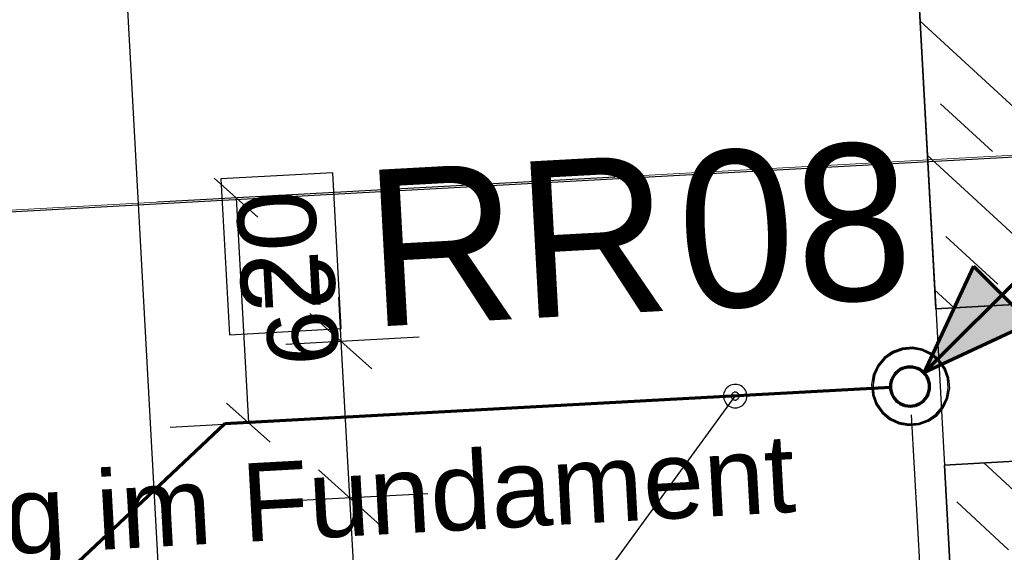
# Model space of a CAD drawing. Extents: x -779 to 790, y -208 to 633.
# Tile 88 of 232: x -55 to -30, y 153 to 167. Entities that reach past the tile are written whole.
import ezdxf
from ezdxf.lldxf.tags import DXFTag

# ---------------------------------------------------------------- set-up
doc = ezdxf.new("R2010")
doc.units = 0
doc.layers.get('0').update_dxf_attribs({"lineweight": 25})
for name, color, linetype, lineweight, true_color in [('01 Allgemein Bemaßung', 7, 'Continuous', 25, 0x848484), ('01AFU Allgemein Bemaßung-A07F5V4RWF', 7, 'Continuous', 25, 0x848484), ('02 Raster Gebäude-A07F5V4QWF', 7, 'Continuous', 25, 0x848484), ('20 Bodenplatte-A07F5V4PWF', 7, 'Continuous', 25, 0x848484), ('20 Fallrohre', 9, 'Continuous', 25, 0x808080), ('20 Fallrohre - Beschriftung', 9, 'Continuous', 25, 0x808080), ('20 Fundament-A07F5V4OWF', 7, 'Continuous', 25, 0x848484), ('S_Mass', 150, 'Continuous', 25, 0x007fff), ('S_Regenwasser_Grundleitung', 7, 'Continuous', 70, 0x0080ff)]:
    doc.layers.add(name, color=color, linetype=linetype, lineweight=lineweight, true_color=true_color)
doc.layers.add('02 Raster Gebäude-A07F5V53WF', color=7, linetype='Continuous', lineweight=13)
doc.styles.get("Standard").update_dxf_attribs({"font": 'arial.ttf'})
tags = doc.linetypes.add('Raster-A07F5V4TWF', pattern=[0.2, 0.1, -0.05, 0, -0.05]).pattern_tags.tags
tags[10:11] = [DXFTag(74, 4), DXFTag(75, 0), DXFTag(340, '0'), DXFTag(46, 1.0), DXFTag(50, 0.0), DXFTag(44, 0.0), DXFTag(45, 0.0)]
tags[8:9] = [DXFTag(74, 4), DXFTag(75, 0), DXFTag(340, '0'), DXFTag(46, 1.0), DXFTag(50, 0.0), DXFTag(44, 0.0), DXFTag(45, 0.0)]
tags[6:7] = [DXFTag(74, 4), DXFTag(75, 0), DXFTag(340, '0'), DXFTag(46, 1.0), DXFTag(50, 0.0), DXFTag(44, 0.0), DXFTag(45, 0.0)]
tags[4:5] = [DXFTag(74, 4), DXFTag(75, 0), DXFTag(340, '0'), DXFTag(46, 1.0), DXFTag(50, 0.0), DXFTag(44, 0.0), DXFTag(45, 0.0)]
tags = doc.linetypes.add('Raster-A07F5V57WF', pattern=[0.2, 0.1, -0.05, 0, -0.05]).pattern_tags.tags
tags[10:11] = [DXFTag(74, 4), DXFTag(75, 0), DXFTag(340, '0'), DXFTag(46, 1.0), DXFTag(50, 0.0), DXFTag(44, 0.0), DXFTag(45, 0.0)]
tags[8:9] = [DXFTag(74, 4), DXFTag(75, 0), DXFTag(340, '0'), DXFTag(46, 1.0), DXFTag(50, 0.0), DXFTag(44, 0.0), DXFTag(45, 0.0)]
tags[6:7] = [DXFTag(74, 4), DXFTag(75, 0), DXFTag(340, '0'), DXFTag(46, 1.0), DXFTag(50, 0.0), DXFTag(44, 0.0), DXFTag(45, 0.0)]
tags[4:5] = [DXFTag(74, 4), DXFTag(75, 0), DXFTag(340, '0'), DXFTag(46, 1.0), DXFTag(50, 0.0), DXFTag(44, 0.0), DXFTag(45, 0.0)]
tags = doc.linetypes.add('Wipeout_Contour-A07F5V4SWF', pattern=[1, 0, -1]).pattern_tags.tags
tags[6:7] = [DXFTag(74, 4), DXFTag(75, 0), DXFTag(340, '0'), DXFTag(46, 1.0), DXFTag(50, 0.0), DXFTag(44, 0.0), DXFTag(45, 0.0)]
tags[4:5] = [DXFTag(74, 4), DXFTag(75, 0), DXFTag(340, '0'), DXFTag(46, 1.0), DXFTag(50, 0.0), DXFTag(44, 0.0), DXFTag(45, 0.0)]

# ---------------------------------------------------------------- blocks, each defined once
blk = doc.blocks.new('Referenz-A07F5V4VWF', base_point=(-401.415, -176.34))
at = {"color": 0, "linetype": 'ByBlock', "lineweight": -2, "ltscale": 12.5}
for p, q in [((-34.074, 204.444), (-27.019, 75.272)), ((-34.074, 204.444), (-31.619, 159.499)), ((-32.503, 175.504), (-31.628, 159.499)), ((-31.628, 159.499), (-29.131, 159.635)), ((-31.619, 159.499), (-29.131, 159.635)), ((-28.912, 155.641), (-31.409, 155.504)), ((-28.912, 155.641), (-31.401, 155.505)), ((-31.409, 155.504), (-27.024, 75.372)), ((-31.401, 155.505), (-27.019, 75.272))]:
    blk.add_line(p, q, dxfattribs=at)
at = {"layer": '01AFU Allgemein Bemaßung-A07F5V4RWF', "color": 0, "lineweight": -2}
for p, q in [((-54.247, 203.598), (-47.165, 74.17)), ((-46.867, 159.792), (-46.806, 158.668)), ((-46.016, 157.96), (-47.596, 159.376)), ((-48.21, 158.591), (-44.808, 158.778)), ((-46.806, 158.668), (-46.587, 154.674)), ((-45.797, 153.966), (-47.377, 155.382)), ((-47.991, 154.597), (-44.59, 154.783)), ((-46.587, 154.674), (-42.197, 74.442))]:
    blk.add_line(p, q, dxfattribs=at)
at = {"layer": '01AFU Allgemein Bemaßung-A07F5V4RWF', "color": 0, "linetype": 'Wipeout_Contour-A07F5V4SWF', "lineweight": -2, "ltscale": 1.625}
for p, q in [((-47.012, 162.972), (-49.866, 162.816)), ((-46.795, 158.991), (-47.012, 162.972)), ((-49.866, 162.816), (-49.648, 158.835)), ((-49.648, 158.835), (-46.795, 158.991))]:
    blk.add_line(p, q, dxfattribs=at)
at = {"layer": '02 Raster Gebäude-A07F5V4QWF', "color": 0, "linetype": 'Raster-A07F5V4TWF', "lineweight": -2, "ltscale": 187.5}
blk.add_line((451.144, 189.676), (-78.952, 160.671), dxfattribs=at)
at = {"layer": '20 Bodenplatte-A07F5V4PWF', "color": 0, "lineweight": -2}
for p, q in [((-34.074, 204.444), (-31.619, 159.499)), ((-31.619, 159.499), (-29.131, 159.635)), ((-28.912, 155.641), (-31.401, 155.505)), ((-31.401, 155.505), (-27.019, 75.272))]:
    blk.add_line(p, q, dxfattribs=at)
at = {"layer": '20 Fundament-A07F5V4OWF', "color": 0, "lineweight": -2}
for p, q in [((-32.503, 175.504), (-31.628, 159.499)), ((-21.482, 157.131), (-32.03, 166.858)), ((-30.178, 163.518), (-31.501, 164.738)), ((-21.294, 153.693), (-31.842, 163.42)), ((-30.041, 160.126), (-31.364, 161.347)), ((-31.158, 159.524), (-31.654, 159.981)), ((-29.131, 159.635), (-31.628, 159.499)), ((-31.409, 155.504), (-28.912, 155.641)), ((-20.917, 146.816), (-30.399, 155.559)), ((-31.409, 155.504), (-27.024, 75.372)), ((-29.766, 153.343), (-31.089, 154.563))]:
    blk.add_line(p, q, dxfattribs=at)
at = {"layer": '01 Allgemein Bemaßung', "color": 0, "linetype": 'ByBlock', "lineweight": -2, "ltscale": 0.21125, "insert": (-69.705, 154.426), "char_height": 2.00026, "attachment_point": 1, "rotation": 3.132}
blk.add_mtext('{\\fArial;Aussparrung im Fundament}', dxfattribs=at)
at = {"layer": '01AFU Allgemein Bemaßung-A07F5V4RWF', "color": 0, "linetype": 'ByBlock', "lineweight": -2, "ltscale": 1.625, "insert": (-49.313, 159.358), "char_height": 2.00026, "attachment_point": 1, "rotation": 93.132}
blk.add_mtext('{\\fArial;20}', dxfattribs=at)
blk = doc.blocks.new('Referenz-A07F5V59WF', base_point=(-759.499, -206.186))
at = {"layer": '02 Raster Gebäude-A07F5V53WF', "color": 0, "linetype": 'Raster-A07F5V57WF', "ltscale": 117.000008}
blk.add_line((451.033, 189.73), (-288.356, 149.263), dxfattribs=at)
at = {"layer": '20 Fallrohre', "color": 0, "linetype": 'Continuous', "lineweight": -2, "ltscale": 225.000015}
for p, q in [((-32.725, 158.403), (-32.939, 158.254)), ((-32.706, 158.368), (-32.912, 158.225)), ((-32.479, 158.492), (-32.725, 158.403)), ((-32.471, 158.453), (-32.706, 158.368)), ((-32.219, 158.514), (-32.479, 158.492)), ((-32.221, 158.474), (-32.471, 158.453)), ((-31.974, 158.43), (-32.221, 158.474)), ((-31.962, 158.468), (-32.219, 158.514)), ((-31.748, 158.323), (-31.974, 158.43)), ((-31.726, 158.357), (-31.962, 158.468)), ((-31.556, 158.161), (-31.748, 158.323)), ((-31.526, 158.188), (-31.726, 158.357)), ((-33.107, 158.055), (-33.219, 157.819)), ((-32.939, 158.254), (-33.107, 158.055)), ((-32.912, 158.225), (-33.074, 158.033)), ((-31.413, 157.956), (-31.556, 158.161)), ((-31.377, 157.974), (-31.526, 158.188)), ((-33.219, 157.819), (-33.265, 157.562)), ((-33.18, 157.807), (-33.225, 157.56)), ((-33.074, 158.033), (-33.18, 157.807)), ((-31.328, 157.72), (-31.413, 157.956)), ((-31.289, 157.728), (-31.377, 157.974)), ((-33.265, 157.562), (-33.243, 157.302)), ((-33.225, 157.56), (-33.204, 157.31)), ((-31.307, 157.47), (-31.328, 157.72)), ((-31.267, 157.468), (-31.289, 157.728)), ((-33.243, 157.302), (-33.154, 157.056)), ((-33.204, 157.31), (-33.119, 157.074)), ((-31.351, 157.224), (-31.307, 157.47)), ((-31.313, 157.211), (-31.267, 157.468)), ((-33.154, 157.056), (-33.005, 156.842)), ((-33.119, 157.074), (-32.976, 156.869)), ((-31.458, 156.997), (-31.351, 157.224)), ((-31.424, 156.975), (-31.313, 157.211)), ((-33.005, 156.842), (-32.806, 156.673)), ((-32.976, 156.869), (-32.784, 156.707)), ((-31.825, 156.662), (-31.619, 156.805)), ((-31.619, 156.805), (-31.458, 156.997)), ((-31.593, 156.776), (-31.424, 156.975)), ((-32.806, 156.673), (-32.569, 156.562)), ((-32.784, 156.707), (-32.557, 156.6)), ((-32.569, 156.562), (-32.313, 156.516)), ((-32.557, 156.6), (-32.311, 156.556)), ((-32.313, 156.516), (-32.052, 156.538)), ((-32.311, 156.556), (-32.061, 156.577)), ((-32.061, 156.577), (-31.825, 156.662)), ((-32.052, 156.538), (-31.807, 156.627)), ((-31.807, 156.627), (-31.593, 156.776))]:
    blk.add_line(p, q, dxfattribs=at)
for points in [[(-32.858, 158.268), (-32.919, 158.268), (-32.858, 158.321)], [(-32.834, 158.321), (-32.858, 158.321), (-32.834, 158.335)], [(-32.834, 158.288), (-32.858, 158.288), (-32.858, 158.321)], [(-32.834, 158.288), (-32.834, 158.321), (-32.858, 158.321)], [(-32.759, 158.335), (-32.834, 158.335), (-32.725, 158.356)], [(-32.834, 158.335), (-32.725, 158.356), (-32.8, 158.356)], [(-32.834, 158.288), (-32.759, 158.335), (-32.834, 158.335)], [(-32.725, 158.356), (-32.8, 158.356), (-32.725, 158.403)], [(-32.706, 158.403), (-32.725, 158.403), (-32.706, 158.411)], [(-32.706, 158.368), (-32.725, 158.368), (-32.725, 158.403)], [(-32.706, 158.368), (-32.706, 158.403), (-32.725, 158.403)], [(-32.725, 158.356), (-32.706, 158.368), (-32.725, 158.368)], [(-32.604, 158.411), (-32.706, 158.411), (-32.58, 158.421)], [(-32.706, 158.411), (-32.58, 158.421), (-32.683, 158.421)], [(-32.706, 158.368), (-32.604, 158.411), (-32.706, 158.411)], [(-32.58, 158.421), (-32.683, 158.421), (-32.58, 158.464)], [(-32.568, 158.464), (-32.58, 158.464), (-32.568, 158.467)], [(-32.568, 158.426), (-32.58, 158.426), (-32.58, 158.464)], [(-32.568, 158.426), (-32.568, 158.464), (-32.58, 158.464)], [(-32.58, 158.421), (-32.568, 158.426), (-32.58, 158.426)], [(-32.428, 158.467), (-32.568, 158.467), (-32.428, 158.502)], [(-32.428, 158.461), (-32.568, 158.461), (-32.568, 158.467)], [(-32.428, 158.461), (-32.428, 158.467), (-32.568, 158.467)], [(-32.568, 158.426), (-32.428, 158.461), (-32.568, 158.461)], [(-32.421, 158.462), (-32.428, 158.462), (-32.428, 158.502)], [(-32.421, 158.462), (-32.421, 158.502), (-32.428, 158.502)], [(-32.421, 158.502), (-32.428, 158.502), (-32.421, 158.502)], [(-32.428, 158.461), (-32.421, 158.462), (-32.428, 158.462)], [(-32.271, 158.502), (-32.421, 158.502), (-32.271, 158.515)], [(-32.271, 158.475), (-32.421, 158.475), (-32.421, 158.502)], [(-32.271, 158.475), (-32.271, 158.502), (-32.421, 158.502)], [(-32.421, 158.462), (-32.271, 158.475), (-32.421, 158.475)], [(-32.271, 158.475), (-32.271, 158.475), (-32.271, 158.515)], [(-32.271, 158.475), (-32.271, 158.515), (-32.271, 158.515)], [(-32.271, 158.515), (-32.271, 158.515), (-32.271, 158.515)], [(-32.153, 158.475), (-32.271, 158.475), (-32.271, 158.515)], [(-32.121, 158.504), (-32.239, 158.504), (-32.271, 158.515)], [(-32.271, 158.475), (-32.271, 158.475), (-32.271, 158.475)], [(-32.121, 158.464), (-32.153, 158.475), (-32.271, 158.475)], [(-32.121, 158.464), (-32.121, 158.504), (-32.239, 158.504)], [(-32.115, 158.464), (-32.121, 158.464), (-32.121, 158.504)], [(-32.115, 158.463), (-32.115, 158.504), (-32.121, 158.504)], [(-32.115, 158.504), (-32.121, 158.504), (-32.121, 158.504)], [(-32.115, 158.463), (-32.115, 158.464), (-32.121, 158.464)], [(-32.037, 158.463), (-32.115, 158.463), (-32.115, 158.504)], [(-31.974, 158.471), (-32.052, 158.471), (-32.115, 158.504)], [(-31.974, 158.43), (-32.037, 158.463), (-32.115, 158.463)], [(-31.974, 158.43), (-31.974, 158.471), (-32.052, 158.471)], [(-31.963, 158.43), (-31.974, 158.43), (-31.974, 158.471)], [(-31.962, 158.468), (-31.974, 158.468), (-31.974, 158.471)], [(-31.962, 158.425), (-31.962, 158.468), (-31.974, 158.468)], [(-31.962, 158.425), (-31.963, 158.43), (-31.974, 158.43)], [(-31.904, 158.425), (-31.962, 158.425), (-31.962, 158.468)], [(-31.835, 158.416), (-31.893, 158.416), (-31.962, 158.468)], [(-31.835, 158.373), (-31.904, 158.425), (-31.962, 158.425)], [(-31.835, 158.373), (-31.835, 158.416), (-31.893, 158.416)], [(-31.82, 158.373), (-31.835, 158.373), (-31.835, 158.416)], [(-31.817, 158.409), (-31.832, 158.409), (-31.835, 158.416)], [(-31.817, 158.362), (-31.82, 158.373), (-31.835, 158.373)], [(-31.817, 158.362), (-31.817, 158.409), (-31.832, 158.409)], [(-31.771, 158.362), (-31.817, 158.362), (-31.817, 158.409)], [(-31.706, 158.341), (-31.751, 158.341), (-31.817, 158.409)], [(-31.706, 158.295), (-31.771, 158.362), (-31.817, 158.362)], [(-31.706, 158.295), (-31.706, 158.341), (-31.751, 158.341)], [(-31.69, 158.295), (-31.706, 158.295), (-31.706, 158.341)], [(-31.683, 158.327), (-31.701, 158.327), (-31.706, 158.341)], [(-31.683, 158.275), (-31.69, 158.295), (-31.706, 158.295)], [(-31.683, 158.275), (-31.683, 158.327), (-31.701, 158.327)], [(-31.646, 158.275), (-31.683, 158.275), (-31.683, 158.327)], [(-31.591, 158.25), (-31.628, 158.25), (-31.683, 158.327)], [(-33.078, 158.023), (-33.124, 158.023), (-33.078, 158.098)], [(-33.046, 158.098), (-33.078, 158.098), (-33.046, 158.137)], [(-33.046, 158.075), (-33.078, 158.075), (-33.078, 158.098)], [(-33.046, 158.075), (-33.046, 158.098), (-33.078, 158.098)], [(-33.078, 158.021), (-33.046, 158.075), (-33.078, 158.075)], [(-32.993, 158.137), (-33.046, 158.137), (-32.977, 158.156)], [(-33.046, 158.137), (-32.977, 158.156), (-33.029, 158.156)], [(-33.046, 158.075), (-32.993, 158.137), (-33.046, 158.137)], [(-32.977, 158.156), (-33.029, 158.156), (-32.977, 158.218)], [(-32.948, 158.218), (-32.977, 158.218), (-32.948, 158.243)], [(-32.948, 158.19), (-32.977, 158.19), (-32.977, 158.218)], [(-32.948, 158.19), (-32.948, 158.218), (-32.977, 158.218)], [(-32.977, 158.156), (-32.948, 158.19), (-32.977, 158.19)], [(-32.887, 158.243), (-32.948, 158.243), (-32.858, 158.268)], [(-32.948, 158.243), (-32.858, 158.268), (-32.919, 158.268)], [(-32.948, 158.19), (-32.887, 158.243), (-32.948, 158.243)], [(-32.858, 158.268), (-32.834, 158.288), (-32.858, 158.288)], [(-31.591, 158.198), (-31.646, 158.275), (-31.683, 158.275)], [(-31.591, 158.198), (-31.591, 158.25), (-31.628, 158.25)], [(-31.574, 158.198), (-31.591, 158.198), (-31.591, 158.25)], [(-31.563, 158.226), (-31.583, 158.226), (-31.591, 158.25)], [(-31.563, 158.165), (-31.574, 158.198), (-31.591, 158.198)], [(-31.563, 158.165), (-31.563, 158.226), (-31.583, 158.226)], [(-31.533, 158.165), (-31.563, 158.165), (-31.563, 158.226)], [(-31.492, 158.145), (-31.523, 158.145), (-31.563, 158.226)], [(-31.492, 158.084), (-31.533, 158.165), (-31.563, 158.165)], [(-31.492, 158.084), (-31.492, 158.145), (-31.523, 158.145)], [(-31.475, 158.084), (-31.492, 158.084), (-31.492, 158.145)], [(-31.46, 158.107), (-31.482, 158.107), (-31.492, 158.145)], [(-31.46, 158.032), (-31.475, 158.084), (-31.492, 158.084)], [(-31.46, 158.032), (-31.46, 158.107), (-31.482, 158.107)], [(-31.437, 158.032), (-31.46, 158.032), (-31.46, 158.107)], [(-31.413, 158.031), (-31.436, 158.031), (-31.46, 158.107)], [(-33.219, 157.788), (-33.226, 157.788), (-33.219, 157.819)], [(-33.215, 157.819), (-33.219, 157.819), (-33.215, 157.828)], [(-33.215, 157.66), (-33.219, 157.66), (-33.219, 157.819)], [(-33.215, 157.66), (-33.215, 157.819), (-33.219, 157.819)], [(-33.18, 157.828), (-33.215, 157.828), (-33.18, 157.912)], [(-33.18, 157.807), (-33.215, 157.807), (-33.215, 157.828)], [(-33.18, 157.807), (-33.18, 157.828), (-33.215, 157.828)], [(-33.215, 157.66), (-33.18, 157.807), (-33.215, 157.807)], [(-33.159, 157.912), (-33.18, 157.912), (-33.159, 157.964)], [(-33.159, 157.858), (-33.18, 157.858), (-33.18, 157.912)], [(-33.159, 157.858), (-33.159, 157.912), (-33.18, 157.912)], [(-33.18, 157.807), (-33.159, 157.858), (-33.18, 157.858)], [(-33.124, 157.964), (-33.159, 157.964), (-33.124, 158.023)], [(-33.124, 157.946), (-33.159, 157.946), (-33.159, 157.964)], [(-33.124, 157.946), (-33.124, 157.964), (-33.159, 157.964)], [(-33.159, 157.858), (-33.124, 157.946), (-33.159, 157.946)], [(-33.078, 158.021), (-33.124, 158.021), (-33.124, 158.023)], [(-33.078, 158.021), (-33.078, 158.023), (-33.124, 158.023)], [(-33.124, 157.946), (-33.078, 158.021), (-33.124, 158.021)], [(-31.413, 157.956), (-31.437, 158.032), (-31.46, 158.032)], [(-31.413, 157.956), (-31.413, 158.031), (-31.436, 158.031)], [(-31.396, 157.956), (-31.413, 157.956), (-31.413, 158.031)], [(-31.377, 157.974), (-31.4, 157.974), (-31.413, 158.031)], [(-31.377, 157.871), (-31.396, 157.956), (-31.413, 157.956)], [(-31.377, 157.871), (-31.377, 157.974), (-31.4, 157.974)], [(-31.362, 157.871), (-31.377, 157.871), (-31.377, 157.974)], [(-31.355, 157.92), (-31.369, 157.92), (-31.377, 157.974)], [(-31.355, 157.817), (-31.362, 157.871), (-31.377, 157.871)], [(-31.355, 157.817), (-31.355, 157.92), (-31.369, 157.92)], [(-31.34, 157.817), (-31.355, 157.817), (-31.355, 157.92)], [(-31.319, 157.834), (-31.342, 157.834), (-31.355, 157.92)], [(-31.319, 157.671), (-31.34, 157.817), (-31.355, 157.817)], [(-31.319, 157.671), (-31.319, 157.834), (-31.342, 157.834)], [(-31.317, 157.671), (-31.319, 157.671), (-31.319, 157.834)], [(-31.317, 157.829), (-31.318, 157.829), (-31.319, 157.834)], [(-31.317, 157.647), (-31.317, 157.829), (-31.318, 157.829)], [(-31.31, 157.647), (-31.317, 157.647), (-31.317, 157.829)], [(-31.306, 157.786), (-31.315, 157.786), (-31.317, 157.829)], [(-33.254, 157.509), (-33.266, 157.509), (-33.254, 157.666)], [(-33.253, 157.666), (-33.254, 157.666), (-33.253, 157.673)], [(-33.253, 157.374), (-33.254, 157.374), (-33.254, 157.666)], [(-33.253, 157.353), (-33.253, 157.666), (-33.254, 157.666)], [(-33.226, 157.673), (-33.253, 157.673), (-33.226, 157.788)], [(-33.233, 157.353), (-33.253, 157.353), (-33.253, 157.673)], [(-33.226, 157.244), (-33.226, 157.673), (-33.253, 157.673)], [(-33.219, 157.608), (-33.226, 157.608), (-33.226, 157.788)], [(-33.219, 157.608), (-33.219, 157.788), (-33.226, 157.788)], [(-33.226, 157.51), (-33.219, 157.608), (-33.226, 157.608)], [(-33.219, 157.608), (-33.215, 157.66), (-33.219, 157.66)], [(-31.317, 157.647), (-31.317, 157.671), (-31.319, 157.671)], [(-31.306, 157.52), (-31.31, 157.647), (-31.317, 157.647)], [(-31.306, 157.52), (-31.306, 157.786), (-31.315, 157.786)], [(-31.279, 157.357), (-31.306, 157.357), (-31.306, 157.786)], [(-31.279, 157.677), (-31.299, 157.677), (-31.306, 157.786)], [(-31.279, 157.357), (-31.279, 157.677), (-31.299, 157.677)], [(-31.277, 157.364), (-31.279, 157.364), (-31.279, 157.677)], [(-31.277, 157.656), (-31.279, 157.656), (-31.279, 157.677)], [(-31.277, 157.364), (-31.277, 157.656), (-31.279, 157.656)], [(-31.266, 157.521), (-31.277, 157.521), (-31.277, 157.656)], [(-33.254, 157.374), (-33.254, 157.509), (-33.266, 157.509)], [(-33.253, 157.353), (-33.253, 157.374), (-33.254, 157.374)], [(-33.226, 157.244), (-33.233, 157.353), (-33.253, 157.353)], [(-33.217, 157.244), (-33.226, 157.244), (-33.226, 157.51)], [(-33.215, 157.383), (-33.221, 157.383), (-33.226, 157.51)], [(-33.215, 157.201), (-33.215, 157.383), (-33.221, 157.383)], [(-33.213, 157.201), (-33.215, 157.201), (-33.215, 157.383)], [(-33.213, 157.36), (-33.215, 157.36), (-33.215, 157.383)], [(-33.213, 157.196), (-33.213, 157.36), (-33.215, 157.36)], [(-33.189, 157.196), (-33.213, 157.196), (-33.213, 157.36)], [(-33.177, 157.213), (-33.192, 157.213), (-33.213, 157.36)], [(-31.317, 157.224), (-31.351, 157.224), (-31.317, 157.37)], [(-31.313, 157.37), (-31.317, 157.37), (-31.313, 157.422)], [(-31.313, 157.211), (-31.317, 157.211), (-31.317, 157.37)], [(-31.313, 157.211), (-31.313, 157.37), (-31.317, 157.37)], [(-31.306, 157.422), (-31.313, 157.422), (-31.306, 157.52)], [(-31.306, 157.242), (-31.313, 157.242), (-31.313, 157.422)], [(-31.306, 157.242), (-31.306, 157.422), (-31.313, 157.422)], [(-31.306, 157.242), (-31.279, 157.357), (-31.306, 157.357)], [(-31.279, 157.357), (-31.277, 157.364), (-31.279, 157.364)], [(-31.277, 157.364), (-31.266, 157.521), (-31.277, 157.521)], [(-33.215, 157.201), (-33.217, 157.244), (-33.226, 157.244)], [(-33.213, 157.196), (-33.213, 157.201), (-33.215, 157.201)], [(-33.177, 157.11), (-33.189, 157.196), (-33.213, 157.196)], [(-33.177, 157.11), (-33.177, 157.213), (-33.192, 157.213)], [(-33.162, 157.11), (-33.177, 157.11), (-33.177, 157.213)], [(-33.154, 157.159), (-33.169, 157.159), (-33.177, 157.213)], [(-33.154, 157.056), (-33.162, 157.11), (-33.177, 157.11)], [(-33.154, 157.056), (-33.154, 157.159), (-33.169, 157.159)], [(-33.131, 157.056), (-33.154, 157.056), (-33.154, 157.159)], [(-33.119, 157.074), (-33.135, 157.074), (-33.154, 157.159)], [(-33.119, 156.999), (-33.131, 157.056), (-33.154, 157.056)], [(-33.119, 156.999), (-33.119, 157.074), (-33.135, 157.074)], [(-33.095, 156.999), (-33.119, 156.999), (-33.119, 157.074)], [(-33.071, 156.998), (-33.095, 156.998), (-33.119, 157.074)], [(-31.408, 157.009), (-31.454, 157.009), (-31.408, 157.084)], [(-31.372, 157.084), (-31.408, 157.084), (-31.372, 157.172)], [(-31.372, 157.066), (-31.408, 157.066), (-31.408, 157.084)], [(-31.372, 157.066), (-31.372, 157.084), (-31.408, 157.084)], [(-31.408, 157.007), (-31.372, 157.066), (-31.408, 157.066)], [(-31.351, 157.172), (-31.372, 157.172), (-31.351, 157.224)], [(-31.351, 157.118), (-31.372, 157.118), (-31.372, 157.172)], [(-31.351, 157.118), (-31.351, 157.172), (-31.372, 157.172)], [(-31.372, 157.066), (-31.351, 157.118), (-31.372, 157.118)], [(-31.317, 157.202), (-31.351, 157.202), (-31.351, 157.224)], [(-31.317, 157.202), (-31.317, 157.224), (-31.351, 157.224)], [(-31.351, 157.118), (-31.317, 157.202), (-31.351, 157.202)], [(-31.317, 157.202), (-31.313, 157.211), (-31.317, 157.211)], [(-31.313, 157.211), (-31.306, 157.242), (-31.313, 157.242)], [(-33.071, 156.923), (-33.095, 156.999), (-33.119, 156.999)], [(-33.071, 156.923), (-33.071, 156.998), (-33.095, 156.998)], [(-33.05, 156.923), (-33.071, 156.923), (-33.071, 156.998)], [(-33.039, 156.946), (-33.057, 156.946), (-33.071, 156.998)], [(-33.039, 156.885), (-33.05, 156.923), (-33.071, 156.923)], [(-33.039, 156.885), (-33.039, 156.946), (-33.057, 156.946)], [(-33.009, 156.885), (-33.039, 156.885), (-33.039, 156.946)], [(-32.969, 156.865), (-32.999, 156.865), (-33.039, 156.946)], [(-32.969, 156.804), (-33.009, 156.885), (-33.039, 156.885)], [(-32.969, 156.804), (-32.969, 156.865), (-32.999, 156.865)], [(-32.949, 156.804), (-32.969, 156.804), (-32.969, 156.865)], [(-32.941, 156.832), (-32.958, 156.832), (-32.969, 156.865)], [(-32.941, 156.78), (-32.949, 156.804), (-32.969, 156.804)], [(-32.941, 156.78), (-32.941, 156.832), (-32.958, 156.832)], [(-32.904, 156.78), (-32.941, 156.78), (-32.941, 156.832)], [(-32.849, 156.755), (-32.886, 156.755), (-32.941, 156.832)], [(-31.613, 156.762), (-31.674, 156.762), (-31.583, 156.787)], [(-31.674, 156.762), (-31.583, 156.787), (-31.644, 156.787)], [(-31.583, 156.787), (-31.644, 156.787), (-31.583, 156.84)], [(-31.555, 156.84), (-31.583, 156.84), (-31.555, 156.874)], [(-31.555, 156.812), (-31.583, 156.812), (-31.583, 156.84)], [(-31.555, 156.812), (-31.555, 156.84), (-31.583, 156.84)], [(-31.583, 156.787), (-31.555, 156.812), (-31.583, 156.812)], [(-31.503, 156.874), (-31.555, 156.874), (-31.486, 156.893)], [(-31.555, 156.874), (-31.486, 156.893), (-31.538, 156.893)], [(-31.555, 156.812), (-31.503, 156.874), (-31.555, 156.874)], [(-31.486, 156.893), (-31.538, 156.893), (-31.486, 156.955)], [(-31.454, 156.955), (-31.486, 156.955), (-31.454, 157.009)], [(-31.454, 156.932), (-31.486, 156.932), (-31.486, 156.955)], [(-31.454, 156.932), (-31.454, 156.955), (-31.486, 156.955)], [(-31.486, 156.893), (-31.454, 156.932), (-31.486, 156.932)], [(-31.408, 157.007), (-31.454, 157.007), (-31.454, 157.009)], [(-31.408, 157.007), (-31.408, 157.009), (-31.454, 157.009)], [(-31.454, 156.932), (-31.408, 157.007), (-31.454, 157.007)], [(-32.849, 156.703), (-32.904, 156.78), (-32.941, 156.78)], [(-32.849, 156.703), (-32.849, 156.755), (-32.886, 156.755)], [(-32.831, 156.703), (-32.849, 156.703), (-32.849, 156.755)], [(-32.826, 156.735), (-32.842, 156.735), (-32.849, 156.755)], [(-32.826, 156.689), (-32.831, 156.703), (-32.849, 156.703)], [(-32.826, 156.689), (-32.826, 156.735), (-32.842, 156.735)], [(-32.78, 156.689), (-32.826, 156.689), (-32.826, 156.735)], [(-32.715, 156.668), (-32.76, 156.668), (-32.826, 156.735)], [(-32.715, 156.622), (-32.78, 156.689), (-32.826, 156.689)], [(-32.715, 156.622), (-32.715, 156.668), (-32.76, 156.668)], [(-32.699, 156.622), (-32.715, 156.622), (-32.715, 156.668)], [(-32.697, 156.657), (-32.711, 156.657), (-32.715, 156.668)], [(-32.697, 156.614), (-32.699, 156.622), (-32.715, 156.622)], [(-32.697, 156.614), (-32.697, 156.657), (-32.711, 156.657)], [(-32.639, 156.614), (-32.697, 156.614), (-32.697, 156.657)], [(-32.569, 156.605), (-32.627, 156.605), (-32.697, 156.657)], [(-32.569, 156.562), (-32.639, 156.614), (-32.697, 156.614)], [(-32.569, 156.562), (-32.569, 156.605), (-32.627, 156.605)], [(-32.558, 156.562), (-32.569, 156.562), (-32.569, 156.605)], [(-32.557, 156.6), (-32.568, 156.6), (-32.569, 156.605)], [(-32.557, 156.559), (-32.558, 156.562), (-32.569, 156.562)], [(-32.557, 156.559), (-32.557, 156.6), (-32.568, 156.6)], [(-32.479, 156.559), (-32.557, 156.559), (-32.557, 156.6)], [(-32.417, 156.567), (-32.495, 156.567), (-32.557, 156.6)], [(-32.417, 156.527), (-32.479, 156.559), (-32.557, 156.559)], [(-32.417, 156.527), (-32.417, 156.567), (-32.495, 156.567)], [(-32.411, 156.527), (-32.417, 156.527), (-32.417, 156.567)], [(-32.411, 156.566), (-32.416, 156.566), (-32.417, 156.567)], [(-32.411, 156.526), (-32.411, 156.566), (-32.416, 156.566)], [(-32.293, 156.526), (-32.411, 156.526), (-32.411, 156.566)], [(-32.26, 156.555), (-32.378, 156.555), (-32.411, 156.566)], [(-32.26, 156.515), (-32.26, 156.555), (-32.378, 156.555)], [(-32.11, 156.555), (-32.26, 156.555), (-32.11, 156.568)], [(-32.26, 156.515), (-32.26, 156.515), (-32.26, 156.555)], [(-32.26, 156.515), (-32.26, 156.555), (-32.26, 156.555)], [(-32.26, 156.555), (-32.26, 156.555), (-32.26, 156.555)], [(-32.11, 156.528), (-32.26, 156.528), (-32.26, 156.555)], [(-32.11, 156.528), (-32.11, 156.555), (-32.26, 156.555)], [(-32.104, 156.568), (-32.11, 156.568), (-32.104, 156.569)], [(-32.104, 156.528), (-32.11, 156.528), (-32.11, 156.568)], [(-32.104, 156.528), (-32.104, 156.568), (-32.11, 156.568)], [(-31.964, 156.569), (-32.104, 156.569), (-31.964, 156.604)], [(-31.964, 156.563), (-32.104, 156.563), (-32.104, 156.569)], [(-31.964, 156.563), (-31.964, 156.569), (-32.104, 156.569)], [(-32.104, 156.528), (-31.964, 156.563), (-32.104, 156.563)], [(-31.951, 156.604), (-31.964, 156.604), (-31.951, 156.609)], [(-31.951, 156.566), (-31.964, 156.566), (-31.964, 156.604)], [(-31.951, 156.566), (-31.951, 156.604), (-31.964, 156.604)], [(-31.964, 156.563), (-31.951, 156.566), (-31.964, 156.566)], [(-31.849, 156.609), (-31.951, 156.609), (-31.825, 156.619)], [(-31.951, 156.609), (-31.825, 156.619), (-31.928, 156.619)], [(-31.951, 156.566), (-31.849, 156.609), (-31.951, 156.609)], [(-31.825, 156.619), (-31.928, 156.619), (-31.825, 156.662)], [(-31.807, 156.662), (-31.825, 156.662), (-31.807, 156.674)], [(-31.807, 156.627), (-31.825, 156.627), (-31.825, 156.662)], [(-31.807, 156.627), (-31.807, 156.662), (-31.825, 156.662)], [(-31.825, 156.619), (-31.807, 156.627), (-31.825, 156.627)], [(-31.731, 156.674), (-31.807, 156.674), (-31.697, 156.695)], [(-31.807, 156.674), (-31.697, 156.695), (-31.773, 156.695)], [(-31.807, 156.627), (-31.731, 156.674), (-31.807, 156.674)], [(-31.697, 156.695), (-31.773, 156.695), (-31.697, 156.742)], [(-31.674, 156.742), (-31.697, 156.742), (-31.674, 156.762)], [(-31.674, 156.709), (-31.697, 156.709), (-31.697, 156.742)], [(-31.674, 156.709), (-31.674, 156.742), (-31.697, 156.742)], [(-31.697, 156.695), (-31.674, 156.709), (-31.697, 156.709)], [(-31.674, 156.709), (-31.613, 156.762), (-31.674, 156.762)], [(-32.411, 156.526), (-32.411, 156.527), (-32.417, 156.527)], [(-32.26, 156.515), (-32.293, 156.526), (-32.411, 156.526)], [(-32.26, 156.515), (-32.11, 156.528), (-32.26, 156.528)], [(-32.26, 156.515), (-32.26, 156.515), (-32.26, 156.515)], [(-32.11, 156.528), (-32.104, 156.528), (-32.11, 156.528)]]:
    blk.add_solid(points, dxfattribs=at)
at = {"layer": '20 Fallrohre - Beschriftung', "color": 0, "linetype": 'Continuous', "lineweight": -2, "ltscale": 225.000015, "char_height": 3.99976, "attachment_point": 1, "rotation": 3.1327}
for s, insert in [('{\\fCentury Gothic;08}', (-38.308, 163.463)), ('{\\fCentury Gothic;RR}', (-46.265, 163.028))]:
    blk.add_mtext(s, dxfattribs=dict(at, insert=insert))
blk = doc.blocks.new('Maß-A07F5V7XWF', base_point=(-32.242, 144.805))
at = {"color": 0, "linetype": 'ByBlock', "lineweight": -2, "ltscale": 0.25}
for p, q in [((-25.849, 145.119), (-26.505, 157.101)), ((-31.586, 144.805), (-32.242, 156.787)), ((-26.459, 146.558), (-25.458, 147.675)), ((-32.196, 146.244), (-31.194, 147.361)), ((-25.958, 147.116), (-31.695, 146.802))]:
    blk.add_line(p, q, dxfattribs=at)
at = {"color": 0, "linetype": 'ByBlock', "lineweight": -2, "ltscale": 0.25, "insert": (-30.262, 149.284), "char_height": 1.8, "attachment_point": 1, "rotation": 3.1327}
blk.add_mtext('{\\fArial;29}', dxfattribs=at)
blk = doc.blocks.new('Maß-A07F5V7ZWF', base_point=(-51.479, 156.087))
at = {"color": 0, "linetype": 'ByBlock', "lineweight": -2, "ltscale": 0.25}
for p, q in [((-51.479, 162.227), (-39.497, 162.883)), ((-48.923, 161.836), (-50.04, 162.837)), ((-49.482, 162.336), (-49.167, 156.587)), ((-51.164, 156.478), (-39.182, 157.134)), ((-48.609, 156.087), (-49.726, 157.088))]:
    blk.add_line(p, q, dxfattribs=at)
at = {"color": 0, "linetype": 'ByBlock', "lineweight": -2, "ltscale": 0.25, "insert": (-47, 160.897), "char_height": 1.8, "attachment_point": 1, "rotation": 273.1327}
blk.add_mtext('{\\fArial;29}', dxfattribs=at)

msp = doc.modelspace()

# ---------------------------------------------------------------- linework, layer by layer
at = {"layer": 'S_Mass'}
for p, q in [((-36.857, 157.544), (-36.893, 157.527)), ((-36.82, 157.557), (-36.857, 157.544)), ((-36.782, 157.565), (-36.82, 157.557)), ((-36.743, 157.567), (-36.782, 157.565)), ((-36.703, 157.565), (-36.743, 157.567)), ((-36.665, 157.557), (-36.703, 157.565)), ((-36.628, 157.544), (-36.665, 157.557)), ((-36.593, 157.527), (-36.628, 157.544)), ((-37.04, 157.306), (-37.043, 157.267)), ((-37.032, 157.345), (-37.04, 157.306)), ((-37.02, 157.382), (-37.032, 157.345)), ((-37.002, 157.417), (-37.02, 157.382)), ((-36.981, 157.45), (-37.002, 157.417)), ((-36.955, 157.479), (-36.981, 157.45)), ((-36.925, 157.505), (-36.955, 157.479)), ((-36.893, 157.527), (-36.925, 157.505)), ((-36.839, 157.293), (-36.842, 157.28)), ((-36.835, 157.306), (-36.839, 157.293)), ((-36.829, 157.317), (-36.835, 157.306)), ((-36.822, 157.328), (-36.829, 157.317)), ((-36.813, 157.338), (-36.822, 157.328)), ((-36.803, 157.347), (-36.813, 157.338)), ((-36.793, 157.354), (-36.803, 157.347)), ((-36.781, 157.36), (-36.793, 157.354)), ((-36.768, 157.364), (-36.781, 157.36)), ((-36.756, 157.366), (-36.768, 157.364)), ((-36.743, 157.367), (-36.756, 157.366)), ((-36.73, 157.366), (-36.743, 157.367)), ((-36.717, 157.364), (-36.73, 157.366)), ((-36.704, 157.36), (-36.717, 157.364)), ((-36.693, 157.354), (-36.704, 157.36)), ((-36.682, 157.347), (-36.693, 157.354)), ((-36.672, 157.338), (-36.682, 157.347)), ((-36.663, 157.328), (-36.672, 157.338)), ((-36.656, 157.317), (-36.663, 157.328)), ((-36.65, 157.306), (-36.656, 157.317)), ((-36.646, 157.293), (-36.65, 157.306)), ((-36.643, 157.28), (-36.646, 157.293)), ((-36.56, 157.505), (-36.593, 157.527)), ((-36.53, 157.479), (-36.56, 157.505)), ((-36.505, 157.45), (-36.53, 157.479)), ((-36.483, 157.417), (-36.505, 157.45)), ((-36.465, 157.382), (-36.483, 157.417)), ((-36.453, 157.345), (-36.465, 157.382)), ((-36.445, 157.306), (-36.453, 157.345)), ((-36.443, 157.267), (-36.445, 157.306)), ((-45.281, 145.528), (-36.743, 157.267)), ((-37.043, 157.267), (-37.04, 157.228)), ((-37.04, 157.228), (-37.032, 157.19)), ((-37.032, 157.19), (-37.02, 157.153)), ((-37.02, 157.153), (-37.002, 157.117)), ((-37.002, 157.117), (-36.981, 157.085)), ((-36.981, 157.085), (-36.955, 157.055)), ((-36.955, 157.055), (-36.925, 157.029)), ((-36.842, 157.28), (-36.843, 157.267)), ((-36.843, 157.267), (-36.842, 157.254)), ((-36.842, 157.254), (-36.839, 157.241)), ((-36.839, 157.241), (-36.835, 157.229)), ((-36.835, 157.229), (-36.829, 157.217)), ((-36.829, 157.217), (-36.822, 157.206)), ((-36.822, 157.206), (-36.813, 157.197)), ((-36.813, 157.197), (-36.803, 157.188)), ((-36.803, 157.188), (-36.793, 157.181)), ((-36.793, 157.181), (-36.781, 157.175)), ((-36.781, 157.175), (-36.768, 157.171)), ((-36.768, 157.171), (-36.756, 157.168)), ((-36.756, 157.168), (-36.743, 157.167)), ((-36.743, 157.167), (-36.73, 157.168)), ((-36.73, 157.168), (-36.717, 157.171)), ((-36.717, 157.171), (-36.704, 157.175)), ((-36.704, 157.175), (-36.693, 157.181)), ((-36.693, 157.181), (-36.682, 157.188)), ((-36.682, 157.188), (-36.672, 157.197)), ((-36.672, 157.197), (-36.663, 157.206)), ((-36.663, 157.206), (-36.656, 157.217)), ((-36.656, 157.217), (-36.65, 157.229)), ((-36.65, 157.229), (-36.646, 157.241)), ((-36.646, 157.241), (-36.643, 157.254)), ((-36.643, 157.267), (-36.643, 157.28)), ((-36.643, 157.254), (-36.643, 157.267)), ((-36.56, 157.029), (-36.53, 157.055)), ((-36.53, 157.055), (-36.505, 157.085)), ((-36.505, 157.085), (-36.483, 157.117)), ((-36.483, 157.117), (-36.465, 157.153)), ((-36.465, 157.153), (-36.453, 157.19)), ((-36.453, 157.19), (-36.445, 157.228)), ((-36.445, 157.228), (-36.443, 157.267)), ((-36.925, 157.029), (-36.893, 157.008)), ((-36.893, 157.008), (-36.857, 156.99)), ((-36.857, 156.99), (-36.82, 156.978)), ((-36.82, 156.978), (-36.782, 156.97)), ((-36.782, 156.97), (-36.743, 156.967)), ((-36.743, 156.967), (-36.703, 156.97)), ((-36.703, 156.97), (-36.665, 156.978)), ((-36.665, 156.978), (-36.628, 156.99)), ((-36.628, 156.99), (-36.593, 157.008)), ((-36.593, 157.008), (-36.56, 157.029))]:
    msp.add_line(p, q, dxfattribs=at)
at = {"layer": 'S_Regenwasser_Grundleitung'}
for p, q in [((-31.928, 157.865), (-25.211, 164.581)), ((-30.66, 160.584), (-31.928, 157.865)), ((-30.66, 160.584), (-29.209, 159.133)), ((-29.209, 159.133), (-31.928, 157.865)), ((-32.678, 157.816), (-32.714, 157.761)), ((-32.635, 157.865), (-32.678, 157.816)), ((-32.586, 157.908), (-32.635, 157.865)), ((-32.531, 157.944), (-32.586, 157.908)), ((-32.472, 157.973), (-32.531, 157.944)), ((-32.411, 157.994), (-32.472, 157.973)), ((-32.346, 158.007), (-32.411, 157.994)), ((-32.281, 158.011), (-32.346, 158.007)), ((-32.216, 158.007), (-32.281, 158.011)), ((-32.152, 157.994), (-32.216, 158.007)), ((-32.09, 157.973), (-32.152, 157.994)), ((-32.031, 157.944), (-32.09, 157.973)), ((-31.977, 157.908), (-32.031, 157.944)), ((-31.928, 157.865), (-31.977, 157.908)), ((-31.884, 157.816), (-31.928, 157.865)), ((-31.848, 157.761), (-31.884, 157.816)), ((-32.777, 157.577), (-32.781, 157.511)), ((-32.764, 157.641), (-32.777, 157.577)), ((-32.743, 157.703), (-32.764, 157.641)), ((-32.714, 157.761), (-32.743, 157.703)), ((-31.819, 157.703), (-31.848, 157.761)), ((-31.798, 157.641), (-31.819, 157.703)), ((-31.785, 157.577), (-31.798, 157.641)), ((-31.781, 157.511), (-31.785, 157.577)), ((-32.78, 157.484), (-49.77, 156.555)), ((-32.781, 157.511), (-32.777, 157.446)), ((-32.777, 157.446), (-32.764, 157.382)), ((-32.764, 157.382), (-32.743, 157.32)), ((-32.743, 157.32), (-32.714, 157.261)), ((-31.848, 157.261), (-31.819, 157.32)), ((-31.819, 157.32), (-31.798, 157.382)), ((-31.798, 157.382), (-31.785, 157.446)), ((-31.785, 157.446), (-31.781, 157.511)), ((-32.714, 157.261), (-32.678, 157.207)), ((-32.678, 157.207), (-32.635, 157.158)), ((-32.635, 157.158), (-32.586, 157.115)), ((-32.586, 157.115), (-32.531, 157.078)), ((-32.531, 157.078), (-32.472, 157.05)), ((-32.472, 157.05), (-32.411, 157.028)), ((-32.152, 157.028), (-32.09, 157.05)), ((-32.09, 157.05), (-32.031, 157.078)), ((-32.031, 157.078), (-31.977, 157.115)), ((-31.977, 157.115), (-31.928, 157.158)), ((-31.928, 157.158), (-31.884, 157.207)), ((-31.884, 157.207), (-31.848, 157.261)), ((-32.411, 157.028), (-32.346, 157.016)), ((-32.346, 157.016), (-32.281, 157.011)), ((-32.281, 157.011), (-32.216, 157.016)), ((-32.216, 157.016), (-32.152, 157.028)), ((-49.77, 156.555), (-208.594, 6.909))]:
    msp.add_line(p, q, dxfattribs=at)
for points in [[(-29.209, 159.133), (-31.336, 159.133), (-30.66, 160.584)], [(-31.928, 157.865), (-29.209, 159.133), (-31.336, 159.133)]]:
    msp.add_solid(points, dxfattribs=at)

# ---------------------------------------------------------------- block references
at = {"color": 8, "lineweight": 25, "ltscale": 1250, "true_color": 0x808080}
msp.add_blockref('Referenz-A07F5V59WF', (-759.499, -206.186), dxfattribs=at)
at = {"color": 8, "lineweight": 25, "ltscale": 12.5, "true_color": 0x808080}
msp.add_blockref('Referenz-A07F5V4VWF', (-401.415, -176.34), dxfattribs=at)
at = {"layer": 'S_Mass', "ltscale": 0.25}
for name, p in [('Maß-A07F5V7ZWF', (-51.479, 156.087)), ('Maß-A07F5V7XWF', (-32.242, 144.805))]:
    msp.add_blockref(name, p, dxfattribs=at)

doc.saveas('drawing.dxf')
